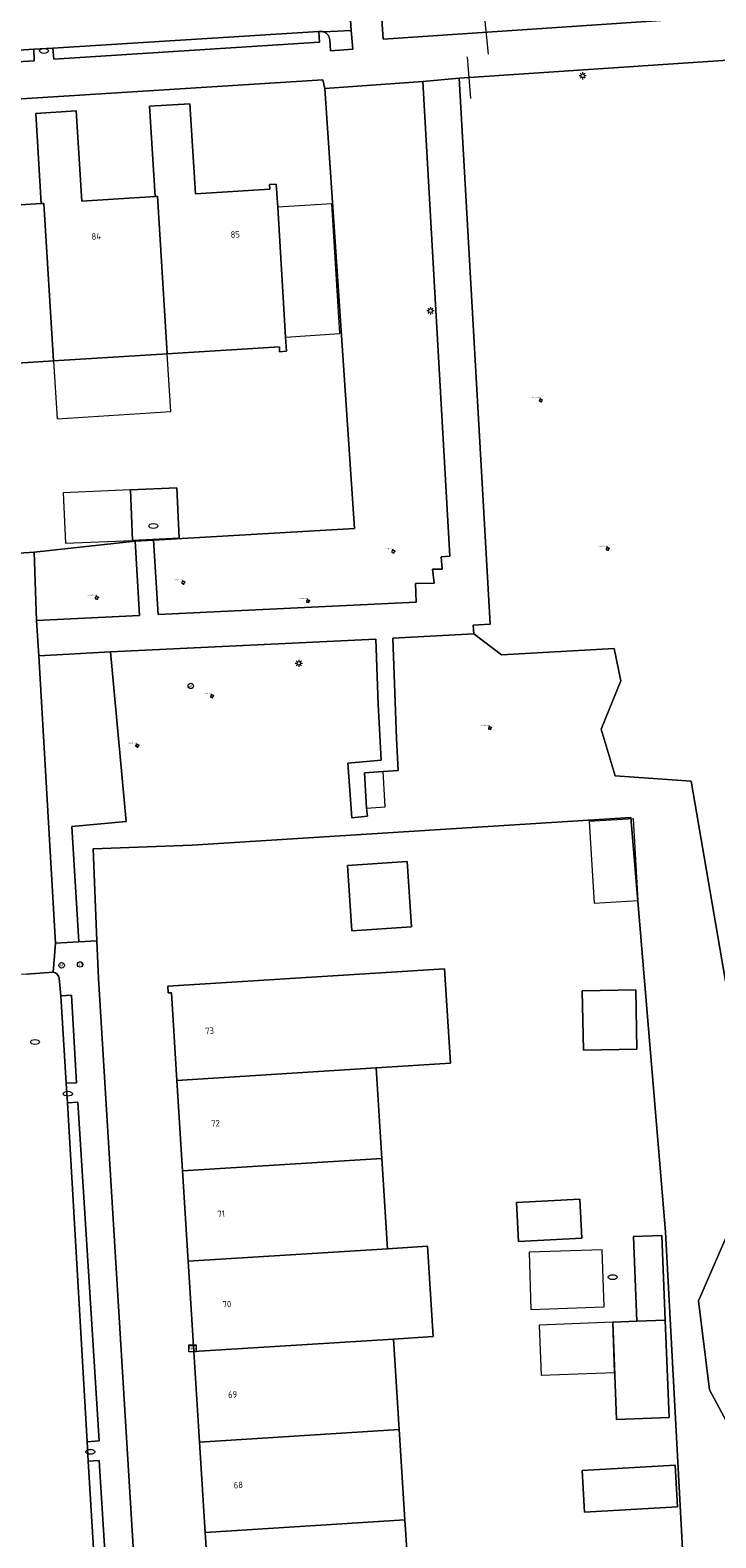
# Model space of a CAD drawing. Header units: metres. Extents: x 162098 to 162858, y 502351 to 503184.
# Tile 68 of 94: x 162167 to 162205, y 502965 to 503048. Entities that reach past the tile are written whole.
import ezdxf
from ezdxf.enums import TextEntityAlignment as Align

# ---------------------------------------------------------------- set-up
doc = ezdxf.new("R2010")
doc.units = ezdxf.units.M
doc.layers.add('B-PV-GR-BEPLANTING_CULTUUR_HEESTERS-GV', color=7, linetype='Continuous', lineweight=13, true_color=0x99cc00)
doc.layers.add('B-PV-GR-BOOM-S', color=7, linetype='Continuous', lineweight=13, true_color=0x4c9900)
for name, color, linetype, lineweight in [('B-PV-IE-MEUBILAIR-S', 252, 'Continuous', 13), ('B-PV-IE-TERREINAFSCHEIDING_KUNSTMATIG_HEKWERK-G', 252, 'IE-TERREINAFSCHEIDING-KUNSTMATIG-OPEN', 13), ('B-PV-OG-BEBOUWING-GV', 7, 'Continuous', 18), ('B-PV-OG-BEBOUWING-T18', 7, 'Continuous', 18), ('B-PV-OG-BEBOUWING_LUIFEL-GV', 7, 'Continuous', 18), ('B-PV-OG-BEBOUWING_OVERBOUWING-GV', 7, 'Continuous', 18), ('B-PV-OG-BEBOUWING_SCHUUR-GV', 7, 'Continuous', 18), ('B-PV-OG-TERREIN_BEGROEID-GV', 7, 'Continuous', 13), ('B-PV-OG-TERREIN_ERF-GV', 252, 'Continuous', 13), ('B-PV-VH-OPENVERHARDING_BETONELEMENT-GV', 252, 'Continuous', 13), ('B-PV-VH-OPENVERHARDING_BETONSTRAATSTEEN-GV', 252, 'Continuous', 13), ('B-PV-VH-OPENVERHARDING_TEGEL-GV', 252, 'Continuous', 13)]:
    doc.layers.add(name, color=color, linetype=linetype, lineweight=lineweight)
doc.styles.add('NLCS-ISO', font='NLCS-ISO.ttf')
doc.styles.add('NLCS-ISO-M200-T18', font='NLCS-ISO.ttf', dxfattribs={"height": 1.8})
doc.linetypes.add('IE-TERREINAFSCHEIDING-KUNSTMATIG-OPEN', pattern='A,7,-1.5,[67,NLCS.SHX,S=0.75,R=0,X=0,Y=0],-1.5', length=10)

# ---------------------------------------------------------------- blocks, each defined once
blk = doc.blocks.new('SIE-MEUBILAIR_KAST_TELECOM-SO')
for points in [[(-1, 1), (1, 1), (1, 0.84), (-1, 0.84)], [(-1, 0.76), (1, 0.76), (1, -1), (-1, -1)]]:
    blk.add_lwpolyline(points, close=True)
at = {"style": 'NLCS-ISO'}
blk.add_text('tele', height=0.75, dxfattribs=at).set_placement((0, 0), align=Align.MIDDLE_CENTER)
blk = doc.blocks.new('SIE-MEUBILAIR_PAAL_LICHTMAST-SO')
for points in [[(-0.62, 0), (-1, 0)], [(-0.71, 0.71), (-0.44, 0.44)], [(0, 1), (0, 0.62)], [(0.44, 0.44), (0.71, 0.71)], [(1, 0), (0.62, 0)], [(-0.71, -0.71), (-0.44, -0.44)], [(0, -0.62), (0, -1)], [(0.44, -0.44), (0.71, -0.71)]]:
    blk.add_lwpolyline(points)
blk.add_circle((0, 0), 0.5)
blk = doc.blocks.new('SIE-MEUBILAIR_PAAL_AFSLUITPAAL-SO')
blk.add_circle((0, 0), 0.75)
at = {"style": 'NLCS-ISO'}
blk.add_text('af', height=0.75, dxfattribs=at).set_placement((0, 0.05), align=Align.MIDDLE_CENTER)
blk = doc.blocks.new('SIE-MEUBILAIR_PUT_RIOOLPUT-SO')
blk.add_ellipse((0, 0), major_axis=(1.25, 0), ratio=0.54)
blk = doc.blocks.new('SIE-MEUBILAIR_PUT_KOLK-SO')
blk.add_ellipse((0, 0), major_axis=(1.25, 0), ratio=0.54)
blk = doc.blocks.new('SGR-BOOM_GBKN-SO')
for centre, start, end in [((-0.25, -0.1), 67.1244, 157.1244), ((-0.1, 0.25), 157.1244, 247.1244), ((-0.1, 0.25), 337.1244, 157.1244), ((0.25, 0.1), 247.1244, 337.1244), ((-0.25, -0.1), 157.1244, 337.1244), ((0.1, -0.25), 157.1244, 337.1244), ((0.1, -0.25), 337.1244, 67.1244)]:
    blk.add_arc(centre, 0.188, start, end)
at = {"extrusion": (0, 0, -1)}
blk.add_arc((-0.25, 0.1), 0.188, 22.8756, 202.8756, dxfattribs=at)
at = {"style": 'NLCS-ISO'}
blk.add_attdef('SOORT', text='', height=0.35, dxfattribs=at).set_placement((0, 0.75), align=Align.MIDDLE_RIGHT)

msp = doc.modelspace()

# ---------------------------------------------------------------- linework, layer by layer
at = {"layer": 'B-PV-GR-BEPLANTING_CULTUUR_HEESTERS-GV'}
for points in [[(162183.428, 503045.071), (162185.068, 503020.746), (162173.963, 503020.097), (162174.212, 503015.994), (162188.486, 503016.679), (162188.437, 503017.708), (162189.475, 503017.73), (162189.392, 503018.492), (162189.914, 503018.497), (162189.865, 503019.183), (162190.344, 503019.207), (162188.843, 503045.471)], [(162167.491, 503015.659), (162173.189, 503015.935), (162172.952, 503020.038), (162167.356, 503019.444)]]:
    msp.add_lwpolyline(points, close=True, dxfattribs=at)
for points in [[(162205.575, 502995.719), (162203.679, 503006.771), (162199.482, 503007.062), (162198.712, 503009.649), (162199.791, 503012.321), (162199.431, 503014.112), (162193.197, 503013.763), (162191.673, 503014.925), (162187.189, 503014.682), (162187.395, 503009.123), (162187.486, 503007.357), (162186.659, 503007.308), (162185.633, 503007.23), (162185.746, 503005.287), (162185.788, 503004.833), (162184.921, 503004.748), (162184.711, 503007.76), (162186.548, 503007.926), (162186.374, 503011.021), (162186.259, 503014.632), (162171.575, 503013.917), (162172.443, 503004.545), (162169.44, 503004.267), (162169.841, 502997.878), (162170.832, 502997.933), (162170.632, 503003.024), (162176.1, 503003.241), (162200.346, 503004.758), (162202.266, 502981.845), (162203.607, 502956.714)], [(162205.894, 502970.885), (162204.692, 502973.103), (162204.084, 502978.024), (162205.94, 502982.27)]]:
    msp.add_lwpolyline(points, dxfattribs=at)
at = {"layer": 'B-PV-IE-TERREINAFSCHEIDING_KUNSTMATIG_HEKWERK-G'}
for points in [[(162192.476, 503046.979), (162192.246, 503049.345)], [(162191.303, 503046.84), (162191.489, 503044.525)]]:
    msp.add_lwpolyline(points, dxfattribs=at)
at = {"layer": 'B-PV-OG-BEBOUWING-GV'}
for points in [[(162169.995, 503038.855), (162169.684, 503043.845), (162167.448, 503043.705), (162167.759, 503038.714), (162167.889, 503038.724), (162168.434, 503030.009), (162174.721, 503030.402), (162174.176, 503039.116), (162174.047, 503039.107)], [(162174.721, 503030.402), (162180.919, 503030.789), (162180.935, 503030.52), (162181.314, 503030.544), (162181.266, 503031.333), (162180.828, 503038.52), (162180.75, 503039.797), (162180.372, 503039.773), (162180.388, 503039.504), (162176.283, 503039.247), (162175.972, 503044.238), (162173.735, 503044.098), (162174.047, 503039.107), (162174.176, 503039.116)], [(162167.889, 503038.724), (162167.759, 503038.714), (162163.708, 503038.463), (162163.397, 503043.452), (162161.161, 503043.312), (162161.472, 503038.322), (162161.601, 503038.331), (162162.146, 503029.616), (162168.434, 503030.009)], [(162175.373, 503020.203), (162175.251, 503022.999), (162172.686, 503022.886), (162172.809, 503020.09)], [(162187.993, 503002.33), (162184.682, 503002.113), (162184.92, 502998.492), (162188.23, 502998.709)], [(162186.268, 502990.912), (162190.38, 502991.169), (162190.053, 502996.398), (162187.113, 502996.214), (162174.756, 502995.442), (162174.78, 502995.063), (162174.95, 502995.074), (162175.253, 502990.224)], [(162200.623, 502995.236), (162197.669, 502995.182), (162197.728, 502991.902), (162200.683, 502991.956)], [(162186.586, 502985.912), (162186.268, 502990.912), (162175.253, 502990.224), (162175.565, 502985.224)], [(162186.905, 502980.913), (162186.586, 502985.912), (162175.565, 502985.224), (162175.877, 502980.224)], [(162197.64, 502981.492), (162197.53, 502983.652), (162194.028, 502983.474), (162194.137, 502981.314)], [(162187.224, 502975.912), (162189.428, 502976.053), (162189.109, 502981.054), (162186.905, 502980.913), (162175.877, 502980.224), (162176.19, 502975.223)], [(162202.254, 502976.959), (162202.073, 502981.645), (162200.496, 502981.584), (162200.677, 502976.898)], [(162199.347, 502976.847), (162199.555, 502971.474), (162202.462, 502971.586), (162202.254, 502976.959), (162200.677, 502976.898)], [(162187.542, 502970.913), (162187.224, 502975.912), (162176.19, 502975.223), (162176.502, 502970.223)], [(162187.861, 502965.913), (162187.542, 502970.913), (162176.502, 502970.223), (162176.814, 502965.223)], [(162202.794, 502968.936), (162197.66, 502968.645), (162197.79, 502966.352), (162202.924, 502966.643)], [(162188.179, 502960.912), (162187.861, 502965.913), (162176.814, 502965.223), (162177.126, 502960.222)]]:
    msp.add_lwpolyline(points, close=True, dxfattribs=at)
at = {"layer": 'B-PV-OG-BEBOUWING_LUIFEL-GV'}
for points in [[(162168.434, 503030.009), (162168.634, 503026.817), (162174.921, 503027.21), (162174.721, 503030.402)], [(162172.686, 503022.886), (162168.975, 503022.723), (162169.098, 503019.927), (162172.809, 503020.09)], [(162198.768, 502980.854), (162194.724, 502980.721), (162194.828, 502977.56), (162198.872, 502977.693)], [(162199.347, 502976.847), (162195.279, 502976.689), (162195.386, 502973.916), (162199.454, 502974.073)]]:
    msp.add_lwpolyline(points, close=True, dxfattribs=at)
at = {"layer": 'B-PV-OG-BEBOUWING_OVERBOUWING-GV'}
msp.add_lwpolyline([(162200.49, 503004.69), (162198.055, 503004.55), (162198.315, 503000.031), (162200.749, 503000.171)], close=True, dxfattribs=at)
at = {"layer": 'B-PV-OG-BEBOUWING_SCHUUR-GV'}
msp.add_lwpolyline([(162181.266, 503031.333), (162184.259, 503031.523), (162183.821, 503038.71), (162180.828, 503038.52)], close=True, dxfattribs=at)
for points in [[(162186.659, 503007.308), (162185.633, 503007.23), (162185.746, 503005.287)], [(162186.777, 503005.352), (162186.659, 503007.308)], [(162185.746, 503005.287), (162186.777, 503005.352)]]:
    msp.add_lwpolyline(points, dxfattribs=at)
at = {"layer": 'B-PV-OG-TERREIN_BEGROEID-GV'}
for points in [[(162196.567, 503147.183), (162196.527, 503143.488), (162193.496, 503137.718), (162193.861, 503134.658), (162195.163, 503130.913), (162195.765, 503121.623), (162197.462, 503118.24), (162198.295, 503086.441), (162200.816, 503083.885), (162200.741, 503081.813), (162198.215, 503079.424), (162198.749, 503063.799), (162199.472, 503061.991), (162199.578, 503060.091), (162185.889, 503059.229), (162186.302, 503053.079), (162186.656, 503047.804), (162210.255, 503049.39), (162210.641, 503049.411)], [(162210.397, 503046.951), (162190.866, 503045.647), (162192.571, 503015.448), (162191.639, 503015.404), (162191.673, 503014.925), (162193.197, 503013.763), (162199.431, 503014.112), (162199.791, 503012.321), (162198.712, 503009.649), (162199.482, 503007.062), (162203.679, 503006.771), (162205.575, 502995.719)], [(162205.94, 502982.27), (162204.084, 502978.024), (162204.692, 502973.103), (162205.894, 502970.885)]]:
    msp.add_lwpolyline(points, dxfattribs=at)
msp.add_lwpolyline([(162169.44, 503004.267), (162172.443, 503004.545), (162171.575, 503013.917), (162167.624, 503013.711), (162168.542, 502997.805), (162169.841, 502997.878)], close=True, dxfattribs=at)
at = {"layer": 'B-PV-OG-TERREIN_ERF-GV'}
for points in [[(162156.628, 503018.744), (162167.356, 503019.444), (162172.952, 503020.038), (162173.963, 503020.097), (162185.068, 503020.746), (162183.428, 503045.071), (162183.315, 503045.566), (162138.308, 503042.724)], [(162163.708, 503038.463), (162167.759, 503038.714), (162167.448, 503043.705), (162169.684, 503043.845), (162169.995, 503038.855), (162174.047, 503039.107), (162173.735, 503044.098), (162175.972, 503044.238), (162176.283, 503039.247), (162180.388, 503039.504), (162180.372, 503039.773), (162180.75, 503039.797), (162180.828, 503038.52), (162181.266, 503031.333), (162181.314, 503030.544), (162180.935, 503030.52), (162180.919, 503030.789), (162174.721, 503030.402), (162168.434, 503030.009), (162162.146, 503029.616)], [(162177.126, 502960.222), (162176.814, 502965.223), (162176.502, 502970.223), (162176.19, 502975.223), (162175.877, 502980.224), (162175.565, 502985.224), (162175.253, 502990.224), (162174.95, 502995.074), (162174.78, 502995.063), (162174.756, 502995.442), (162187.113, 502996.214), (162190.053, 502996.398), (162190.38, 502991.169), (162186.268, 502990.912), (162186.586, 502985.912), (162186.905, 502980.913), (162189.109, 502981.054), (162189.428, 502976.053), (162187.224, 502975.912), (162187.542, 502970.913), (162187.861, 502965.913), (162188.179, 502960.912)]]:
    msp.add_lwpolyline(points, dxfattribs=at)
for points in [[(162175.373, 503020.203), (162172.809, 503020.09), (162172.686, 503022.886), (162175.251, 503022.999)], [(162170.832, 502997.933), (162170.913, 502995.861), (162174.2, 502942.07), (162174.473, 502937.607), (162204.498, 502939.603), (162203.755, 502953.411), (162198.933, 502953.194), (162198.784, 502956.497), (162203.607, 502956.714), (162202.266, 502981.845), (162200.346, 503004.758), (162176.1, 503003.241), (162170.632, 503003.024)], [(162187.993, 503002.33), (162188.23, 502998.709), (162184.92, 502998.492), (162184.682, 503002.113)], [(162200.623, 502995.236), (162200.683, 502991.956), (162197.728, 502991.902), (162197.669, 502995.182)], [(162197.64, 502981.492), (162194.137, 502981.314), (162194.028, 502983.474), (162197.53, 502983.652)], [(162202.254, 502976.959), (162202.462, 502971.586), (162199.555, 502971.474), (162199.347, 502976.847), (162200.677, 502976.898), (162200.496, 502981.584), (162202.073, 502981.645)], [(162202.794, 502968.936), (162202.924, 502966.643), (162197.79, 502966.352), (162197.66, 502968.645)]]:
    msp.add_lwpolyline(points, close=True, dxfattribs=at)
at = {"layer": 'B-PV-VH-OPENVERHARDING_BETONELEMENT-GV'}
for points in [[(162183.108, 503048.237), (162168.397, 503047.309)], [(162168.456, 503046.699), (162183.147, 503047.637), (162183.108, 503048.237)], [(162167.337, 503047.25), (162156.969, 503046.577)], [(162156.997, 503045.983), (162167.364, 503046.617), (162167.337, 503047.25)], [(162168.397, 503047.309), (162168.456, 503046.699)], [(162169.133, 502990.074), (162169.701, 502990.082), (162169.425, 502994.934), (162168.841, 502994.898)], [(162168.841, 502994.898), (162169.133, 502990.074)], [(162170.302, 502970.233), (162170.951, 502970.29), (162169.775, 502989.019), (162169.213, 502988.986)], [(162169.213, 502988.986), (162170.302, 502970.233)], [(162171.201, 502955.27), (162171.818, 502955.273), (162170.966, 502969.203), (162170.358, 502969.156)], [(162170.358, 502969.156), (162171.201, 502955.27)]]:
    msp.add_lwpolyline(points, dxfattribs=at)
at = {"layer": 'B-PV-VH-OPENVERHARDING_BETONSTRAATSTEEN-GV'}
for points in [[(162183.386, 503048.208), (162184.889, 503048.288), (162184.593, 503052.984), (162166.505, 503051.791), (162166.478, 503051.79), (162165.598, 503051.742)], [(162150.04, 503051.398), (162137.39, 503050.596), (162135.244, 503050.416), (162135.215, 503050.413), (162134.905, 503050.395), (162135.25, 503045.19), (162137.776, 503045.386), (162137.862, 503045.392), (162148.803, 503046.061), (162150.5, 503046.178), (162154.773, 503046.451), (162156.969, 503046.577), (162167.337, 503047.25), (162168.397, 503047.309), (162183.108, 503048.237), (162183.195, 503048.24)], [(162184.889, 503048.288), (162183.386, 503048.208)], [(162183.708, 503047.771), (162183.747, 503047.155), (162184.982, 503047.262), (162184.889, 503048.288)], [(162168.416, 502996.199), (162166.939, 502996.095), (162164.882, 502996.003), (162163.5, 502995.941), (162163.38, 502995.904), (162163.283, 502995.825), (162163.225, 502995.721), (162163.209, 502995.589), (162163.313, 502994.407), (162163.372, 502993.406), (162163.856, 502985.717), (162163.94, 502984.715), (162164.132, 502980.668), (162164.302, 502978.291), (162164.341, 502977.142), (162164.461, 502975.005), (162164.491, 502974.749), (162164.505, 502974.546)], [(162170.358, 502969.156), (162170.302, 502970.233), (162169.213, 502988.986), (162169.133, 502990.074), (162168.841, 502994.898), (162168.746, 502995.875)], [(162172.008, 502943.3), (162171.277, 502954.169), (162171.201, 502955.27), (162170.358, 502969.156)]]:
    msp.add_lwpolyline(points, dxfattribs=at)
for points in [[(162183.195, 503048.24, -0.094227), (162183.386, 503048.208)], [(162183.386, 503048.208, -0.29662), (162183.708, 503047.771)], [(162168.746, 502995.875, 0.339449), (162168.416, 502996.199)]]:
    msp.add_lwpolyline(points, format="xyb", dxfattribs=at)
at = {"layer": 'B-PV-VH-OPENVERHARDING_TEGEL-GV'}
for points in [[(162210.397, 503046.951), (162210.255, 503049.39), (162186.656, 503047.804), (162186.302, 503053.079), (162184.593, 503052.984), (162184.889, 503048.288), (162184.982, 503047.262), (162183.747, 503047.155), (162183.708, 503047.771)], [(162183.195, 503048.24), (162183.108, 503048.237), (162183.147, 503047.637), (162168.456, 503046.699), (162168.397, 503047.309), (162167.337, 503047.25), (162167.364, 503046.617), (162156.997, 503045.983), (162156.969, 503046.577), (162154.773, 503046.451), (162154.82, 503045.862), (162150.522, 503045.574), (162150.5, 503046.178), (162148.803, 503046.061), (162148.852, 503045.468), (162137.938, 503044.792), (162137.862, 503045.392), (162137.776, 503045.386)], [(162130.896, 503042.429), (162135.207, 503042.649), (162137.791, 503042.689), (162138.308, 503042.724), (162183.315, 503045.566), (162183.428, 503045.071), (162188.843, 503045.471), (162190.866, 503045.647), (162210.397, 503046.951)], [(162166.939, 502996.095), (162168.416, 502996.199), (162168.542, 502997.805), (162167.624, 503013.711), (162167.491, 503015.659), (162167.356, 503019.444), (162156.628, 503018.744), (162139.702, 503017.679), (162139.353, 503017.657), (162139.488, 503015.376), (162158.727, 503016.491), (162158.698, 503016.654)], [(162170.913, 502995.861), (162170.832, 502997.933), (162169.841, 502997.878), (162168.542, 502997.805), (162168.416, 502996.199)], [(162166.458, 502943.017), (162166.454, 502943.069), (162161.001, 502930.646), (162163.611, 502930.775), (162167.076, 502938.64), (162168.432, 502941.717), (162174.2, 502942.07), (162170.913, 502995.861)], [(162168.746, 502995.875), (162168.841, 502994.898), (162169.425, 502994.934), (162169.701, 502990.082), (162169.133, 502990.074), (162169.213, 502988.986), (162169.775, 502989.019), (162170.951, 502970.29), (162170.302, 502970.233), (162170.358, 502969.156), (162170.966, 502969.203), (162171.818, 502955.273), (162171.201, 502955.27), (162171.277, 502954.169), (162171.876, 502954.208), (162172.583, 502943.314), (162172.008, 502943.3)]]:
    msp.add_lwpolyline(points, dxfattribs=at)
for points in [[(162183.386, 503048.208, 0.094227), (162183.195, 503048.24)], [(162183.708, 503047.771, 0.29662), (162183.386, 503048.208)], [(162168.416, 502996.199, -0.339449), (162168.746, 502995.875)]]:
    msp.add_lwpolyline(points, format="xyb", dxfattribs=at)
msp.add_lwpolyline([(162190.866, 503045.647), (162188.843, 503045.471), (162190.344, 503019.207), (162189.865, 503019.183), (162189.914, 503018.497), (162189.392, 503018.492), (162189.475, 503017.73), (162188.437, 503017.708), (162188.486, 503016.679), (162174.212, 503015.994), (162173.963, 503020.097), (162172.952, 503020.038), (162173.189, 503015.935), (162167.491, 503015.659), (162167.624, 503013.711), (162171.575, 503013.917), (162186.259, 503014.632), (162186.374, 503011.021), (162186.548, 503007.926), (162184.711, 503007.76), (162184.921, 503004.748), (162185.788, 503004.833), (162185.746, 503005.287), (162185.633, 503007.23), (162186.659, 503007.308), (162187.486, 503007.357), (162187.395, 503009.123), (162187.189, 503014.682), (162191.673, 503014.925), (162191.639, 503015.404), (162192.571, 503015.448)], close=True, dxfattribs=at)

# ---------------------------------------------------------------- block references
at = {"layer": 'B-PV-GR-BOOM-S', "xscale": 0.2, "yscale": 0.2, "zscale": 0.2}
for p in [(162195.369, 503027.836), (162187.217, 503019.474), (162199.071, 503019.628), (162175.603, 503017.757), (162170.828, 503016.916), (162182.504, 503016.73), (162177.195, 503011.473), (162192.563, 503009.709), (162173.059, 503008.737)]:
    msp.add_blockref('SGR-BOOM_GBKN-SO', p, dxfattribs=at).add_auto_attribs({'SOORT': '****%%c***m'})
at = {"layer": 'B-PV-IE-MEUBILAIR-S', "xscale": 0.2, "yscale": 0.2, "zscale": 0.2}
for name, p in [('SIE-MEUBILAIR_PUT_KOLK-SO', (162167.9, 503047.159)), ('SIE-MEUBILAIR_PAAL_LICHTMAST-SO', (162197.685, 503045.786)), ('SIE-MEUBILAIR_PAAL_LICHTMAST-SO', (162189.28, 503032.786)), ('SIE-MEUBILAIR_PUT_RIOOLPUT-SO', (162173.951, 503020.886)), ('SIE-MEUBILAIR_PAAL_LICHTMAST-SO', (162181.997, 503013.287)), ('SIE-MEUBILAIR_PAAL_AFSLUITPAAL-SO', (162176.024, 503012.038)), ('SIE-MEUBILAIR_PAAL_AFSLUITPAAL-SO', (162168.883, 502996.586)), ('SIE-MEUBILAIR_PAAL_AFSLUITPAAL-SO', (162169.906, 502996.635)), ('SIE-MEUBILAIR_PUT_RIOOLPUT-SO', (162167.407, 502992.346)), ('SIE-MEUBILAIR_PUT_KOLK-SO', (162169.226, 502989.484)), ('SIE-MEUBILAIR_PUT_RIOOLPUT-SO', (162199.345, 502979.342)), ('SIE-MEUBILAIR_KAST_TELECOM-SO', (162176.118, 502975.405)), ('SIE-MEUBILAIR_PUT_KOLK-SO', (162170.464, 502969.682))]:
    msp.add_blockref(name, p, dxfattribs=at)

# ---------------------------------------------------------------- texts
at = {"layer": 'B-PV-OG-BEBOUWING-T18', "style": 'NLCS-ISO-M200-T18'}
for s, p in [('84', (162170.793, 503036.901)), ('85', (162178.479, 503037.011)), ('73', (162177.06, 502992.964)), ('72', (162177.389, 502987.848)), ('71', (162177.704, 502982.848)), ('70', (162178.02, 502977.848)), ('69', (162178.335, 502972.848)), ('68', (162178.651, 502967.848))]:
    msp.add_text(s, height=0.36, rotation=3.5, dxfattribs=at).set_placement(p, align=Align.MIDDLE)

doc.saveas('drawing.dxf')
